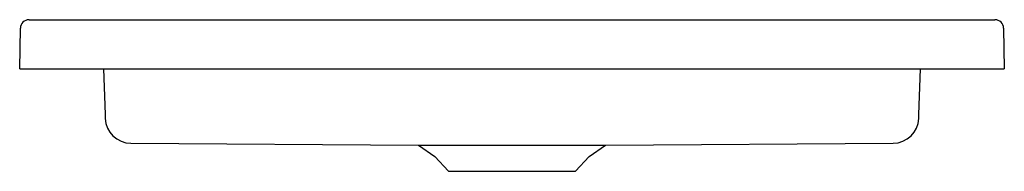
# Model space of a CAD drawing. Header units: millimetres. Extents: x 1378.941 to 1379.742, y 1970.156 to 1970.279.
import ezdxf

# ---------------------------------------------------------------- set-up
doc = ezdxf.new("R2010")
doc.units = ezdxf.units.MM
doc.layers.add('SANINDUSA', color=3, linetype='Continuous')

msp = doc.modelspace()

# ---------------------------------------------------------------- linework, layer by layer
at = {"layer": 'SANINDUSA'}
for p, q in [((1378.94823, 1970.27923), (1379.73447, 1970.27923)), ((1378.94065, 1970.23923), (1378.94123, 1970.27236)), ((1379.74147, 1970.27236), (1379.74205, 1970.23923)), ((1378.94065, 1970.23923), (1378.94565, 1970.23923)), ((1378.94565, 1970.23923), (1379.73705, 1970.23923)), ((1379.00884, 1970.23923), (1379.01015, 1970.20184)), ((1379.67255, 1970.20184), (1379.67386, 1970.23923)), ((1379.73705, 1970.23923), (1379.74205, 1970.23923)), ((1379.03104, 1970.17858), (1379.26513, 1970.177)), ((1379.41754, 1970.17698), (1379.65168, 1970.17858)), ((1379.26513, 1970.177), (1379.41754, 1970.17698)), ((1379.26514, 1970.17699), (1379.27848, 1970.16765)), ((1379.40422, 1970.16765), (1379.41754, 1970.17698)), ((1379.27848, 1970.16765), (1379.28965, 1970.15567)), ((1379.39305, 1970.15567), (1379.40422, 1970.16765)), ((1379.28965, 1970.15567), (1379.39305, 1970.15567))]:
    msp.add_line(p, q, dxfattribs=at)
at = {"layer": 'SANINDUSA', "flags": 128}
for points in [[(1379.01015, 1970.20184), (1379.01022, 1970.19991), (1379.01025, 1970.19896), (1379.01026, 1970.19884)], [(1379.67245, 1970.19886), (1379.67245, 1970.19897), (1379.67248, 1970.19992), (1379.67255, 1970.20184)]]:
    msp.add_lwpolyline(points, dxfattribs=at)
at = {"layer": 'SANINDUSA'}
for centre, radius, start, end in [((1378.94823, 1970.27223), 0.007, 90, 179), ((1379.73447, 1970.27223), 0.007, 1, 90), ((1379.03115, 1970.19948), 0.0209, 181.99999, 269.69768), ((1379.65155, 1970.19948), 0.0209, 270.33036, 358.00001)]:
    msp.add_arc(centre, radius, start, end, dxfattribs=at)

doc.saveas('drawing.dxf')
